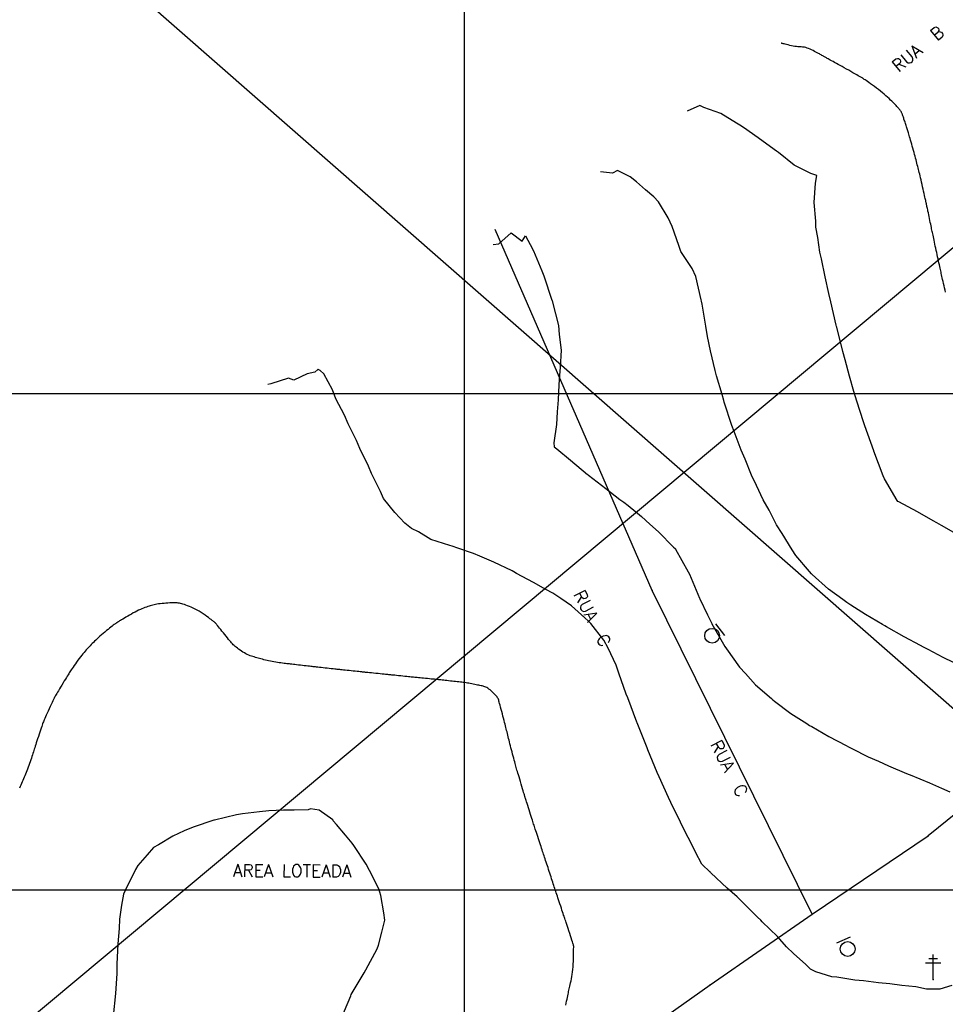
# Model space of a CAD drawing. Header units: millimetres. Extents: x 196436 to 199900, y 8705373 to 8708636.
# Tile 32 of 241: x 197210 to 197397, y 8706477 to 8706675. Entities that reach past the tile are written whole.
import ezdxf
from ezdxf.enums import TextEntityAlignment as Align

# ---------------------------------------------------------------- set-up
doc = ezdxf.new("R2010")
doc.units = ezdxf.units.MM
doc.header["$LTSCALE"] = 5
for name, color, linetype in [('$CURVAS1', 30, 'Continuous'), ('$CURVAS2', 40, 'Continuous'), ('CERCA', 3, 'CERCA_LINE'), ('MALHA', 9, 'Continuous'), ('PL', 23, 'Continuous'), ('POSTE', 3, 'Continuous'), ('TXT_NRUA', 3, 'Continuous')]:
    doc.layers.add(name, color=color, linetype=linetype)
doc.styles.add('GEOSIS', font='ROMANS.SHX')
doc.linetypes.add('CERCA_LINE', pattern='A,0.5,-0.2,["X",Standard,S=0.1,R=0,X=-0.1,Y=-0.05],-0.25', length=0.95)

# ---------------------------------------------------------------- blocks, each defined once
blk = doc.blocks.new('PL')
at = {"layer": 'PL'}
blk.add_line((2.01, 1.49), (2.01, -1.49), dxfattribs=at)
blk.add_circle((0, 0), 1.49, dxfattribs=at)

msp = doc.modelspace()

# ---------------------------------------------------------------- linework, layer by layer
at = {"layer": '$CURVAS1'}
for points in [[(197396.995, 8706620.44, 700), (197396.902, 8706620.852, 700), (197396.805, 8706621.282, 700), (197396.706, 8706621.718, 700), (197396.608, 8706622.149, 700), (197396.515, 8706622.563, 700), (197396.429, 8706622.946, 700), (197396.351, 8706623.292, 700), (197396.281, 8706623.604, 700), (197396.217, 8706623.892, 700), (197396.157, 8706624.165, 700), (197396.098, 8706624.431, 700), (197396.039, 8706624.7, 700), (197395.977, 8706624.98, 700), (197395.912, 8706625.279, 700), (197395.84, 8706625.606, 700), (197395.763, 8706625.958, 700), (197395.681, 8706626.332, 700), (197395.595, 8706626.725, 700), (197395.506, 8706627.133, 700), (197395.414, 8706627.552, 700), (197395.321, 8706627.98, 700), (197395.228, 8706628.412, 700), (197395.134, 8706628.846, 700), (197395.041, 8706629.277, 700), (197394.95, 8706629.701, 700), (197394.861, 8706630.114, 700), (197394.776, 8706630.513, 700), (197394.695, 8706630.891, 700), (197394.619, 8706631.247, 700), (197394.55, 8706631.575, 700), (197394.486, 8706631.873, 700), (197394.428, 8706632.148, 700), (197394.373, 8706632.408, 700), (197394.32, 8706632.661, 700), (197394.267, 8706632.916, 700), (197394.212, 8706633.18, 700), (197394.153, 8706633.463, 700), (197394.088, 8706633.771, 700), (197394.017, 8706634.112, 700), (197393.941, 8706634.478, 700), (197393.861, 8706634.86, 700), (197393.78, 8706635.251, 700), (197393.699, 8706635.639, 700), (197393.62, 8706636.017, 700), (197393.545, 8706636.376, 700), (197393.475, 8706636.706, 700), (197393.414, 8706637.001, 700), (197393.359, 8706637.261, 700), (197393.311, 8706637.489, 700), (197393.268, 8706637.69, 700), (197393.23, 8706637.866, 700), (197393.198, 8706638.019, 700), (197393.168, 8706638.154, 700), (197393.142, 8706638.273, 700), (197393.119, 8706638.381, 700), (197393.096, 8706638.485, 700), (197393.071, 8706638.596, 700), (197393.043, 8706638.722, 700), (197393.009, 8706638.874, 700), (197392.968, 8706639.06, 700), (197392.918, 8706639.29, 700), (197392.855, 8706639.573, 700), (197392.78, 8706639.915, 700), (197392.694, 8706640.307, 700), (197392.599, 8706640.738, 700), (197392.499, 8706641.195, 700), (197392.394, 8706641.666, 700), (197392.288, 8706642.139, 700), (197392.183, 8706642.601, 700), (197392.082, 8706643.041, 700), (197391.986, 8706643.449, 700), (197391.895, 8706643.827, 700), (197391.808, 8706644.181, 700), (197391.725, 8706644.515, 700), (197391.644, 8706644.836, 700), (197391.564, 8706645.148, 700), (197391.484, 8706645.457, 700), (197391.403, 8706645.767, 700), (197391.321, 8706646.084, 700), (197391.237, 8706646.408, 700), (197391.15, 8706646.741, 700), (197391.061, 8706647.085, 700), (197390.967, 8706647.439, 700), (197390.869, 8706647.806, 700), (197390.767, 8706648.185, 700), (197390.659, 8706648.579, 700), (197390.546, 8706648.987, 700), (197390.43, 8706649.403, 700), (197390.312, 8706649.822, 700), (197390.194, 8706650.235, 700), (197390.079, 8706650.638, 700), (197389.968, 8706651.023, 700), (197389.865, 8706651.385, 700), (197389.769, 8706651.715, 700), (197389.685, 8706652.01, 700), (197389.608, 8706652.274, 700), (197389.539, 8706652.513, 700), (197389.475, 8706652.733, 700), (197389.413, 8706652.94, 700), (197389.352, 8706653.139, 700), (197389.29, 8706653.338, 700), (197389.225, 8706653.541, 700), (197389.156, 8706653.754, 700), (197389.083, 8706653.975, 700), (197389.007, 8706654.201, 700), (197388.93, 8706654.428, 700), (197388.853, 8706654.654, 700), (197388.778, 8706654.876, 700), (197388.705, 8706655.089, 700), (197388.637, 8706655.292, 700), (197388.574, 8706655.482, 700), (197388.516, 8706655.659, 700), (197388.461, 8706655.823, 700), (197388.409, 8706655.976, 700), (197388.36, 8706656.118, 700), (197388.311, 8706656.249, 700), (197388.263, 8706656.371, 700), (197388.215, 8706656.484, 700), (197388.165, 8706656.59, 700), (197388.112, 8706656.689, 700), (197388.056, 8706656.785, 700), (197387.995, 8706656.88, 700), (197387.929, 8706656.975, 700), (197387.855, 8706657.074, 700), (197387.773, 8706657.178, 700), (197387.682, 8706657.29, 700), (197387.58, 8706657.412, 700), (197387.466, 8706657.544, 700), (197387.339, 8706657.689, 700), (197387.196, 8706657.848, 700), (197387.036, 8706658.02, 700), (197386.857, 8706658.209, 700), (197386.658, 8706658.414, 700), (197386.437, 8706658.636, 700), (197386.192, 8706658.877, 700), (197385.925, 8706659.135, 700), (197385.636, 8706659.407, 700), (197385.326, 8706659.691, 700), (197384.996, 8706659.986, 700), (197384.647, 8706660.289, 700), (197384.279, 8706660.598, 700), (197383.893, 8706660.911, 700), (197383.493, 8706661.225, 700), (197383.085, 8706661.536, 700), (197382.679, 8706661.838, 700), (197382.284, 8706662.127, 700), (197381.91, 8706662.396, 700), (197381.564, 8706662.641, 700), (197381.258, 8706662.856, 700), (197380.999, 8706663.037, 700), (197380.795, 8706663.179, 700), (197380.641, 8706663.287, 700), (197380.53, 8706663.364, 700), (197380.454, 8706663.417, 700), (197380.407, 8706663.449, 700), (197380.382, 8706663.467, 700), (197380.371, 8706663.474, 700), (197380.367, 8706663.477, 700), (197380.363, 8706663.479, 700), (197380.352, 8706663.486, 700), (197380.325, 8706663.501, 700), (197380.276, 8706663.529, 700), (197380.198, 8706663.574, 700), (197380.081, 8706663.641, 700), (197379.92, 8706663.734, 700), (197379.706, 8706663.857, 700), (197379.435, 8706664.013, 700), (197379.113, 8706664.198, 700), (197378.748, 8706664.407, 700), (197378.352, 8706664.634, 700), (197377.931, 8706664.874, 700), (197377.496, 8706665.122, 700), (197377.055, 8706665.373, 700), (197376.618, 8706665.62, 700), (197376.192, 8706665.86, 700), (197375.781, 8706666.09, 700), (197375.389, 8706666.309, 700), (197375.017, 8706666.515, 700), (197374.669, 8706666.708, 700), (197374.347, 8706666.887, 700), (197374.054, 8706667.049, 700), (197373.792, 8706667.193, 700), (197373.564, 8706667.32, 700), (197373.365, 8706667.43, 700), (197373.191, 8706667.527, 700), (197373.037, 8706667.613, 700), (197372.897, 8706667.69, 700), (197372.768, 8706667.762, 700), (197372.644, 8706667.831, 700), (197372.52, 8706667.9, 700), (197372.393, 8706667.97, 700), (197372.258, 8706668.045, 700), (197372.114, 8706668.124, 700), (197371.957, 8706668.21, 700), (197371.784, 8706668.303, 700), (197371.594, 8706668.406, 700), (197371.384, 8706668.519, 700), (197371.149, 8706668.644, 700), (197370.891, 8706668.782, 700), (197370.612, 8706668.928, 700), (197370.32, 8706669.076, 700), (197370.02, 8706669.223, 700), (197369.719, 8706669.363, 700), (197369.423, 8706669.49, 700), (197369.137, 8706669.6, 700), (197368.869, 8706669.687, 700), (197368.622, 8706669.748, 700), (197368.391, 8706669.787, 700), (197368.169, 8706669.81, 700), (197367.95, 8706669.823, 700), (197367.726, 8706669.831, 700), (197367.49, 8706669.84, 700), (197367.236, 8706669.856, 700), (197366.957, 8706669.885, 700), (197366.648, 8706669.931, 700), (197366.317, 8706669.991, 700), (197365.976, 8706670.061, 700), (197365.634, 8706670.138, 700), (197365.302, 8706670.217, 700), (197364.991, 8706670.295, 700), (197364.712, 8706670.366, 700), (197364.476, 8706670.428, 700), (197364.289, 8706670.477, 700), (197364.149, 8706670.513, 700), (197364.048, 8706670.54, 700), (197363.981, 8706670.557, 700), (197363.94, 8706670.568, 700), (197363.919, 8706670.573, 700), (197363.911, 8706670.575, 700), (197363.91, 8706670.576, 700)], [(197320.498, 8706476.788, 705), (197320.585, 8706477.195, 705), (197320.67, 8706477.595, 705), (197320.752, 8706477.98, 705), (197320.828, 8706478.339, 705), (197320.898, 8706478.665, 705), (197320.963, 8706478.963, 705), (197321.024, 8706479.241, 705), (197321.082, 8706479.507, 705), (197321.141, 8706479.769, 705), (197321.201, 8706480.036, 705), (197321.264, 8706480.315, 705), (197321.332, 8706480.614, 705), (197321.407, 8706480.941, 705), (197321.485, 8706481.295, 705), (197321.566, 8706481.677, 705), (197321.647, 8706482.085, 705), (197321.726, 8706482.521, 705), (197321.799, 8706482.982, 705), (197321.866, 8706483.469, 705), (197321.924, 8706483.982, 705), (197321.97, 8706484.517, 705), (197322.007, 8706485.064, 705), (197322.035, 8706485.61, 705), (197322.055, 8706486.143, 705), (197322.069, 8706486.649, 705), (197322.078, 8706487.116, 705), (197322.084, 8706487.53, 705), (197322.088, 8706487.879, 705), (197322.09, 8706488.154, 705), (197322.092, 8706488.361, 705), (197322.094, 8706488.51, 705), (197322.095, 8706488.609, 705), (197322.096, 8706488.67, 705), (197322.096, 8706488.701, 705), (197322.096, 8706488.713, 705), (197322.096, 8706488.715, 705), (197322.096, 8706488.715, 705), (197322.096, 8706488.716, 705), (197322.096, 8706488.716, 705), (197322.096, 8706488.716, 705), (197322.096, 8706488.716, 705), (197322.096, 8706488.717, 705), (197322.096, 8706488.717, 705), (197322.096, 8706488.717, 705), (197322.095, 8706488.719, 705), (197322.091, 8706488.731, 705), (197322.081, 8706488.762, 705), (197322.062, 8706488.823, 705), (197322.03, 8706488.922, 705), (197321.983, 8706489.071, 705), (197321.917, 8706489.278, 705), (197321.829, 8706489.553, 705), (197321.718, 8706489.902, 705), (197321.587, 8706490.312, 705), (197321.443, 8706490.765, 705), (197321.29, 8706491.243, 705), (197321.134, 8706491.729, 705), (197320.98, 8706492.205, 705), (197320.835, 8706492.654, 705), (197320.703, 8706493.058, 705), (197320.589, 8706493.405, 705), (197320.489, 8706493.704, 705), (197320.401, 8706493.967, 705), (197320.319, 8706494.209, 705), (197320.239, 8706494.442, 705), (197320.157, 8706494.682, 705), (197320.07, 8706494.941, 705), (197319.972, 8706495.233, 705), (197319.861, 8706495.567, 705), (197319.739, 8706495.939, 705), (197319.609, 8706496.338, 705), (197319.473, 8706496.754, 705), (197319.334, 8706497.177, 705), (197319.196, 8706497.599, 705), (197319.062, 8706498.008, 705), (197318.933, 8706498.396, 705), (197318.814, 8706498.755, 705), (197318.701, 8706499.089, 705), (197318.595, 8706499.403, 705), (197318.493, 8706499.704, 705), (197318.393, 8706499.997, 705), (197318.295, 8706500.288, 705), (197318.195, 8706500.584, 705), (197318.094, 8706500.889, 705), (197317.989, 8706501.21, 705), (197317.88, 8706501.545, 705), (197317.767, 8706501.892, 705), (197317.652, 8706502.249, 705), (197317.535, 8706502.613, 705), (197317.415, 8706502.984, 705), (197317.294, 8706503.358, 705), (197317.172, 8706503.734, 705), (197317.048, 8706504.11, 705), (197316.925, 8706504.483, 705), (197316.802, 8706504.852, 705), (197316.681, 8706505.216, 705), (197316.562, 8706505.571, 705), (197316.447, 8706505.916, 705), (197316.336, 8706506.25, 705), (197316.23, 8706506.571, 705), (197316.129, 8706506.877, 705), (197316.032, 8706507.173, 705), (197315.936, 8706507.466, 705), (197315.84, 8706507.761, 705), (197315.742, 8706508.064, 705), (197315.639, 8706508.38, 705), (197315.529, 8706508.716, 705), (197315.411, 8706509.077, 705), (197315.283, 8706509.466, 705), (197315.147, 8706509.877, 705), (197315.007, 8706510.299, 705), (197314.866, 8706510.723, 705), (197314.728, 8706511.139, 705), (197314.595, 8706511.538, 705), (197314.472, 8706511.91, 705), (197314.361, 8706512.244, 705), (197314.265, 8706512.536, 705), (197314.179, 8706512.794, 705), (197314.102, 8706513.032, 705), (197314.027, 8706513.262, 705), (197313.951, 8706513.498, 705), (197313.869, 8706513.753, 705), (197313.777, 8706514.039, 705), (197313.672, 8706514.371, 705), (197313.549, 8706514.755, 705), (197313.414, 8706515.181, 705), (197313.27, 8706515.634, 705), (197313.123, 8706516.096, 705), (197312.977, 8706516.553, 705), (197312.839, 8706516.989, 705), (197312.712, 8706517.387, 705), (197312.602, 8706517.732, 705), (197312.513, 8706518.012, 705), (197312.443, 8706518.23, 705), (197312.391, 8706518.396, 705), (197312.352, 8706518.518, 705), (197312.324, 8706518.603, 705), (197312.306, 8706518.66, 705), (197312.294, 8706518.697, 705), (197312.286, 8706518.722, 705), (197312.279, 8706518.743, 705), (197312.27, 8706518.772, 705), (197312.257, 8706518.816, 705), (197312.235, 8706518.887, 705), (197312.203, 8706518.995, 705), (197312.157, 8706519.148, 705), (197312.093, 8706519.358, 705), (197312.01, 8706519.635, 705), (197311.905, 8706519.983, 705), (197311.783, 8706520.391, 705), (197311.647, 8706520.842, 705), (197311.504, 8706521.32, 705), (197311.358, 8706521.807, 705), (197311.215, 8706522.287, 705), (197311.079, 8706522.744, 705), (197310.955, 8706523.16, 705), (197310.848, 8706523.524, 705), (197310.754, 8706523.843, 705), (197310.672, 8706524.129, 705), (197310.596, 8706524.394, 705), (197310.525, 8706524.648, 705), (197310.453, 8706524.905, 705), (197310.379, 8706525.175, 705), (197310.298, 8706525.472, 705), (197310.209, 8706525.802, 705), (197310.111, 8706526.164, 705), (197310.007, 8706526.55, 705), (197309.898, 8706526.955, 705), (197309.787, 8706527.371, 705), (197309.675, 8706527.794, 705), (197309.563, 8706528.216, 705), (197309.455, 8706528.631, 705), (197309.351, 8706529.033, 705), (197309.251, 8706529.423, 705), (197309.156, 8706529.8, 705), (197309.064, 8706530.164, 705), (197308.977, 8706530.517, 705), (197308.893, 8706530.857, 705), (197308.812, 8706531.187, 705), (197308.735, 8706531.505, 705), (197308.66, 8706531.813, 705), (197308.587, 8706532.117, 705), (197308.513, 8706532.421, 705), (197308.437, 8706532.731, 705), (197308.358, 8706533.053, 705), (197308.272, 8706533.392, 705), (197308.179, 8706533.755, 705), (197308.078, 8706534.147, 705), (197307.966, 8706534.57, 705), (197307.847, 8706535.016, 705), (197307.724, 8706535.474, 705), (197307.601, 8706535.931, 705), (197307.481, 8706536.376, 705), (197307.368, 8706536.797, 705), (197307.265, 8706537.183, 705), (197307.176, 8706537.522, 705), (197307.103, 8706537.806, 705), (197307.041, 8706538.042, 705), (197306.983, 8706538.24, 705), (197306.923, 8706538.41, 705), (197306.854, 8706538.564, 705), (197306.77, 8706538.712, 705), (197306.665, 8706538.864, 705), (197306.531, 8706539.03, 705), (197306.366, 8706539.218, 705), (197306.172, 8706539.424, 705), (197305.957, 8706539.641, 705), (197305.727, 8706539.861, 705), (197305.489, 8706540.076, 705), (197305.249, 8706540.28, 705), (197305.015, 8706540.466, 705), (197304.792, 8706540.626, 705), (197304.585, 8706540.754, 705), (197304.391, 8706540.855, 705), (197304.205, 8706540.933, 705), (197304.022, 8706540.993, 705), (197303.837, 8706541.041, 705), (197303.645, 8706541.082, 705), (197303.44, 8706541.12, 705), (197303.218, 8706541.163, 705), (197302.974, 8706541.212, 705), (197302.712, 8706541.269, 705), (197302.436, 8706541.329, 705), (197302.148, 8706541.393, 705), (197301.854, 8706541.457, 705), (197301.557, 8706541.519, 705), (197301.26, 8706541.579, 705), (197300.969, 8706541.633, 705), (197300.685, 8706541.68, 705), (197300.407, 8706541.721, 705), (197300.13, 8706541.758, 705), (197299.852, 8706541.791, 705), (197299.569, 8706541.823, 705), (197299.277, 8706541.854, 705), (197298.973, 8706541.885, 705), (197298.653, 8706541.918, 705), (197298.315, 8706541.954, 705), (197297.964, 8706541.993, 705), (197297.605, 8706542.033, 705), (197297.245, 8706542.074, 705), (197296.889, 8706542.115, 705), (197296.542, 8706542.155, 705), (197296.212, 8706542.192, 705), (197295.903, 8706542.227, 705), (197295.619, 8706542.259, 705), (197295.354, 8706542.288, 705), (197295.101, 8706542.314, 705), (197294.852, 8706542.34, 705), (197294.6, 8706542.366, 705), (197294.335, 8706542.393, 705), (197294.051, 8706542.421, 705), (197293.739, 8706542.452, 705), (197293.395, 8706542.487, 705), (197293.026, 8706542.523, 705), (197292.641, 8706542.562, 705), (197292.249, 8706542.601, 705), (197291.862, 8706542.64, 705), (197291.488, 8706542.677, 705), (197291.137, 8706542.712, 705), (197290.819, 8706542.744, 705), (197290.54, 8706542.772, 705), (197290.293, 8706542.797, 705), (197290.065, 8706542.82, 705), (197289.845, 8706542.842, 705), (197289.621, 8706542.865, 705), (197289.381, 8706542.889, 705), (197289.115, 8706542.916, 705), (197288.81, 8706542.947, 705), (197288.459, 8706542.983, 705), (197288.071, 8706543.022, 705), (197287.659, 8706543.064, 705), (197287.238, 8706543.107, 705), (197286.821, 8706543.149, 705), (197286.421, 8706543.189, 705), (197286.052, 8706543.227, 705), (197285.728, 8706543.26, 705), (197285.456, 8706543.287, 705), (197285.227, 8706543.31, 705), (197285.025, 8706543.331, 705), (197284.834, 8706543.35, 705), (197284.64, 8706543.37, 705), (197284.426, 8706543.391, 705), (197284.178, 8706543.417, 705), (197283.88, 8706543.448, 705), (197283.521, 8706543.485, 705), (197283.115, 8706543.526, 705), (197282.677, 8706543.572, 705), (197282.226, 8706543.618, 705), (197281.779, 8706543.664, 705), (197281.354, 8706543.708, 705), (197280.966, 8706543.748, 705), (197280.635, 8706543.783, 705), (197280.372, 8706543.81, 705), (197280.173, 8706543.83, 705), (197280.028, 8706543.845, 705), (197279.926, 8706543.856, 705), (197279.859, 8706543.863, 705), (197279.816, 8706543.867, 705), (197279.788, 8706543.87, 705), (197279.764, 8706543.873, 705), (197279.736, 8706543.875, 705), (197279.696, 8706543.88, 705), (197279.637, 8706543.886, 705), (197279.55, 8706543.895, 705), (197279.429, 8706543.908, 705), (197279.267, 8706543.925, 705), (197279.057, 8706543.947, 705), (197278.79, 8706543.975, 705), (197278.463, 8706544.009, 705), (197278.089, 8706544.048, 705), (197277.682, 8706544.091, 705), (197277.259, 8706544.135, 705), (197276.835, 8706544.18, 705), (197276.426, 8706544.222, 705), (197276.047, 8706544.262, 705), (197275.714, 8706544.297, 705), (197275.438, 8706544.326, 705), (197275.208, 8706544.351, 705), (197275.009, 8706544.372, 705), (197274.827, 8706544.391, 705), (197274.645, 8706544.411, 705), (197274.449, 8706544.432, 705), (197274.224, 8706544.457, 705), (197273.955, 8706544.486, 705), (197273.631, 8706544.522, 705), (197273.261, 8706544.562, 705), (197272.859, 8706544.606, 705), (197272.439, 8706544.652, 705), (197272.015, 8706544.698, 705), (197271.6, 8706544.743, 705), (197271.21, 8706544.786, 705), (197270.857, 8706544.825, 705), (197270.551, 8706544.859, 705), (197270.284, 8706544.888, 705), (197270.046, 8706544.914, 705), (197269.823, 8706544.939, 705), (197269.605, 8706544.964, 705), (197269.379, 8706544.989, 705), (197269.133, 8706545.017, 705), (197268.856, 8706545.048, 705), (197268.54, 8706545.084, 705), (197268.191, 8706545.123, 705), (197267.818, 8706545.166, 705), (197267.431, 8706545.21, 705), (197267.039, 8706545.254, 705), (197266.653, 8706545.298, 705), (197266.282, 8706545.34, 705), (197265.936, 8706545.38, 705), (197265.622, 8706545.416, 705), (197265.334, 8706545.449, 705), (197265.066, 8706545.48, 705), (197264.81, 8706545.51, 705), (197264.558, 8706545.54, 705), (197264.303, 8706545.57, 705), (197264.038, 8706545.602, 705), (197263.754, 8706545.637, 705), (197263.447, 8706545.674, 705), (197263.119, 8706545.716, 705), (197262.775, 8706545.761, 705), (197262.42, 8706545.811, 705), (197262.058, 8706545.865, 705), (197261.695, 8706545.924, 705), (197261.334, 8706545.989, 705), (197260.98, 8706546.059, 705), (197260.638, 8706546.134, 705), (197260.308, 8706546.215, 705), (197259.988, 8706546.298, 705), (197259.679, 8706546.382, 705), (197259.378, 8706546.467, 705), (197259.085, 8706546.551, 705), (197258.8, 8706546.632, 705), (197258.522, 8706546.709, 705), (197258.249, 8706546.781, 705), (197257.98, 8706546.852, 705), (197257.712, 8706546.923, 705), (197257.445, 8706546.999, 705), (197257.177, 8706547.084, 705), (197256.904, 8706547.18, 705), (197256.626, 8706547.292, 705), (197256.341, 8706547.422, 705), (197256.047, 8706547.573, 705), (197255.749, 8706547.741, 705), (197255.45, 8706547.923, 705), (197255.155, 8706548.115, 705), (197254.869, 8706548.311, 705), (197254.595, 8706548.508, 705), (197254.339, 8706548.701, 705), (197254.104, 8706548.886, 705), (197253.894, 8706549.061, 705), (197253.703, 8706549.229, 705), (197253.524, 8706549.398, 705), (197253.351, 8706549.574, 705), (197253.177, 8706549.763, 705), (197252.995, 8706549.97, 705), (197252.798, 8706550.204, 705), (197252.579, 8706550.468, 705), (197252.335, 8706550.768, 705), (197252.071, 8706551.096, 705), (197251.795, 8706551.439, 705), (197251.515, 8706551.788, 705), (197251.241, 8706552.132, 705), (197250.98, 8706552.46, 705), (197250.74, 8706552.76, 705), (197250.531, 8706553.023, 705), (197250.357, 8706553.24, 705), (197250.218, 8706553.414, 705), (197250.107, 8706553.55, 705), (197250.021, 8706553.655, 705), (197249.955, 8706553.734, 705), (197249.904, 8706553.792, 705), (197249.863, 8706553.834, 705), (197249.828, 8706553.868, 705), (197249.795, 8706553.898, 705), (197249.756, 8706553.929, 705), (197249.706, 8706553.967, 705), (197249.638, 8706554.018, 705), (197249.545, 8706554.085, 705), (197249.422, 8706554.175, 705), (197249.262, 8706554.293, 705), (197249.058, 8706554.444, 705), (197248.806, 8706554.631, 705), (197248.512, 8706554.848, 705), (197248.181, 8706555.089, 705), (197247.821, 8706555.345, 705), (197247.439, 8706555.609, 705), (197247.04, 8706555.872, 705), (197246.633, 8706556.128, 705), (197246.225, 8706556.368, 705), (197245.82, 8706556.586, 705), (197245.423, 8706556.783, 705), (197245.037, 8706556.959, 705), (197244.666, 8706557.114, 705), (197244.311, 8706557.252, 705), (197243.976, 8706557.371, 705), (197243.663, 8706557.474, 705), (197243.377, 8706557.562, 705), (197243.117, 8706557.636, 705), (197242.878, 8706557.696, 705), (197242.652, 8706557.744, 705), (197242.428, 8706557.78, 705), (197242.201, 8706557.806, 705), (197241.96, 8706557.821, 705), (197241.698, 8706557.828, 705), (197241.406, 8706557.827, 705), (197241.079, 8706557.819, 705), (197240.723, 8706557.804, 705), (197240.346, 8706557.783, 705), (197239.957, 8706557.756, 705), (197239.564, 8706557.724, 705), (197239.177, 8706557.688, 705), (197238.804, 8706557.648, 705), (197238.454, 8706557.605, 705), (197238.133, 8706557.558, 705), (197237.837, 8706557.507, 705), (197237.562, 8706557.453, 705), (197237.301, 8706557.393, 705), (197237.049, 8706557.327, 705), (197236.8, 8706557.254, 705), (197236.548, 8706557.174, 705), (197236.288, 8706557.085, 705), (197236.015, 8706556.988, 705), (197235.729, 8706556.881, 705), (197235.429, 8706556.763, 705), (197235.116, 8706556.633, 705), (197234.79, 8706556.492, 705), (197234.452, 8706556.337, 705), (197234.102, 8706556.168, 705), (197233.74, 8706555.984, 705), (197233.367, 8706555.786, 705), (197232.989, 8706555.577, 705), (197232.614, 8706555.364, 705), (197232.247, 8706555.151, 705), (197231.897, 8706554.944, 705), (197231.569, 8706554.748, 705), (197231.272, 8706554.569, 705), (197231.01, 8706554.412, 705), (197230.791, 8706554.281, 705), (197230.609, 8706554.174, 705), (197230.461, 8706554.088, 705), (197230.34, 8706554.018, 705), (197230.241, 8706553.962, 705), (197230.16, 8706553.915, 705), (197230.091, 8706553.874, 705), (197230.028, 8706553.835, 705), (197229.966, 8706553.795, 705), (197229.9, 8706553.75, 705), (197229.825, 8706553.696, 705), (197229.735, 8706553.628, 705), (197229.624, 8706553.543, 705), (197229.488, 8706553.437, 705), (197229.32, 8706553.306, 705), (197229.116, 8706553.145, 705), (197228.872, 8706552.953, 705), (197228.594, 8706552.732, 705), (197228.289, 8706552.489, 705), (197227.966, 8706552.229, 705), (197227.633, 8706551.956, 705), (197227.298, 8706551.677, 705), (197226.967, 8706551.397, 705), (197226.651, 8706551.121, 705), (197226.354, 8706550.853, 705), (197226.076, 8706550.595, 705), (197225.816, 8706550.344, 705), (197225.57, 8706550.102, 705), (197225.337, 8706549.866, 705), (197225.114, 8706549.637, 705), (197224.9, 8706549.415, 705), (197224.692, 8706549.197, 705), (197224.487, 8706548.985, 705), (197224.285, 8706548.773, 705), (197224.082, 8706548.557, 705), (197223.877, 8706548.334, 705), (197223.667, 8706548.098, 705), (197223.449, 8706547.846, 705), (197223.223, 8706547.573, 705), (197222.984, 8706547.276, 705), (197222.734, 8706546.951, 705), (197222.474, 8706546.606, 705), (197222.212, 8706546.25, 705), (197221.953, 8706545.89, 705), (197221.701, 8706545.537, 705), (197221.463, 8706545.198, 705), (197221.243, 8706544.883, 705), (197221.048, 8706544.6, 705), (197220.88, 8706544.354, 705), (197220.735, 8706544.138, 705), (197220.603, 8706543.94, 705), (197220.478, 8706543.747, 705), (197220.353, 8706543.549, 705), (197220.218, 8706543.332, 705), (197220.067, 8706543.086, 705), (197219.892, 8706542.799, 705), (197219.689, 8706542.463, 705), (197219.461, 8706542.089, 705), (197219.22, 8706541.689, 705), (197218.972, 8706541.278, 705), (197218.726, 8706540.871, 705), (197218.492, 8706540.481, 705), (197218.276, 8706540.123, 705), (197218.089, 8706539.81, 705), (197217.935, 8706539.552, 705), (197217.809, 8706539.338, 705), (197217.703, 8706539.152, 705), (197217.608, 8706538.978, 705), (197217.517, 8706538.801, 705), (197217.42, 8706538.605, 705), (197217.309, 8706538.374, 705), (197217.177, 8706538.093, 705), (197217.017, 8706537.75, 705), (197216.834, 8706537.358, 705), (197216.636, 8706536.931, 705), (197216.43, 8706536.486, 705), (197216.224, 8706536.039, 705), (197216.024, 8706535.606, 705), (197215.84, 8706535.203, 705), (197215.677, 8706534.845, 705), (197215.542, 8706534.545, 705), (197215.43, 8706534.291, 705), (197215.336, 8706534.069, 705), (197215.253, 8706533.865, 705), (197215.176, 8706533.662, 705), (197215.098, 8706533.447, 705), (197215.014, 8706533.204, 705), (197214.918, 8706532.918, 705), (197214.805, 8706532.58, 705), (197214.677, 8706532.195, 705), (197214.539, 8706531.778, 705), (197214.394, 8706531.34, 705), (197214.247, 8706530.894, 705), (197214.102, 8706530.451, 705), (197213.962, 8706530.025, 705), (197213.832, 8706529.627, 705), (197213.714, 8706529.267, 705), (197213.607, 8706528.94, 705), (197213.508, 8706528.637, 705), (197213.416, 8706528.35, 705), (197213.326, 8706528.072, 705), (197213.237, 8706527.795, 705), (197213.147, 8706527.509, 705), (197213.052, 8706527.208, 705), (197212.95, 8706526.884, 705), (197212.842, 8706526.542, 705), (197212.727, 8706526.184, 705), (197212.608, 8706525.817, 705), (197212.484, 8706525.444, 705), (197212.355, 8706525.071, 705), (197212.223, 8706524.701, 705), (197212.088, 8706524.341, 705), (197211.951, 8706523.992, 705), (197211.812, 8706523.655, 705), (197211.671, 8706523.327, 705), (197211.529, 8706523.006, 705), (197211.387, 8706522.691, 705), (197211.245, 8706522.379, 705), (197211.104, 8706522.069, 705), (197210.964, 8706521.758, 705), (197210.826, 8706521.445, 705), (197210.688, 8706521.129, 705), (197210.551, 8706520.811, 705), (197210.413, 8706520.491, 705)]]:
    msp.add_polyline3d(points, dxfattribs=at)
at = {"layer": '$CURVAS2'}
for points in [[(197399.137, 8706571.739, 701), (197396.189, 8706573.393, 701), (197395.231, 8706573.925, 701), (197394.483, 8706574.371, 701), (197391.345, 8706576.151, 701), (197387.627, 8706578.148, 701), (197387.403, 8706578.265, 701), (197387.234, 8706578.432, 701), (197384.681, 8706582.793, 701), (197384.426, 8706583.445, 701), (197382.564, 8706588.386, 701), (197382.538, 8706588.453, 701), (197382.535, 8706588.462, 701), (197380.741, 8706593.461, 701), (197380.471, 8706594.293, 701), (197379.111, 8706598.468, 701), (197378.549, 8706600.403, 701), (197377.638, 8706603.474, 701), (197376.76, 8706606.776, 701), (197376.296, 8706608.48, 701), (197375.088, 8706613.383, 701), (197375.062, 8706613.486, 701), (197374.994, 8706613.78, 701), (197373.87, 8706618.491, 701), (197373.504, 8706620.163, 701), (197372.744, 8706623.496, 701), (197372.015, 8706627.129, 701), (197371.704, 8706628.501, 701), (197371.249, 8706631.442, 701), (197370.898, 8706633.504, 701), (197370.847, 8706634.733, 701), (197370.559, 8706638.506, 701), (197370.836, 8706642.365, 701), (197371.069, 8706643.9, 701), (197369.849, 8706644.361, 701), (197366.518, 8706645.995, 701), (197363.339, 8706648.538, 701), (197362.942, 8706648.834, 701), (197362.487, 8706649.159, 701), (197359.287, 8706651.517, 701), (197356.317, 8706653.568, 701), (197355.558, 8706654.053, 701), (197354.869, 8706654.474, 701), (197351.748, 8706656.428, 701), (197348.332, 8706657.606, 701), (197347.536, 8706658.008, 701), (197344.94, 8706656.861, 701)], [(197398.646, 8706545.778, 702), (197396.563, 8706546.821, 702), (197393.528, 8706548.404, 702), (197392.595, 8706548.884, 702), (197391.949, 8706549.231, 702), (197388.652, 8706550.997, 702), (197385.097, 8706552.998, 702), (197384.751, 8706553.193, 702), (197384.336, 8706553.445, 702), (197380.892, 8706555.472, 702), (197377.952, 8706557.357, 702), (197377.109, 8706557.901, 702), (197376.338, 8706558.48, 702), (197373.443, 8706560.562, 702), (197370.162, 8706563.507, 702), (197369.996, 8706563.656, 702), (197369.614, 8706564.13, 702), (197366.877, 8706567.4, 702), (197366.129, 8706568.525, 702), (197364.089, 8706571.796, 702), (197362.952, 8706573.539, 702), (197361.445, 8706576.479, 702), (197360.291, 8706578.55, 702), (197358.957, 8706581.47, 702), (197357.922, 8706583.561, 702), (197356.611, 8706586.743, 702), (197355.812, 8706588.57, 702), (197354.423, 8706592.328, 702), (197353.947, 8706593.578, 702), (197352.417, 8706598.273, 702), (197352.316, 8706598.585, 702), (197351.982, 8706599.783, 702), (197350.88, 8706603.592, 702), (197350.613, 8706604.617, 702), (197349.676, 8706608.597, 702), (197349.071, 8706611.48, 702), (197348.704, 8706613.601, 702), (197347.956, 8706618.012, 702), (197347.844, 8706618.605, 702), (197347.786, 8706618.852, 702), (197346.729, 8706623.61, 702), (197345.987, 8706625.205, 702), (197343.702, 8706628.623, 702), (197343.299, 8706629.802, 702), (197341.937, 8706633.631, 702), (197341.1, 8706635.363, 702), (197339.195, 8706638.643, 702), (197338.235, 8706639.61, 702), (197336.568, 8706641.04, 702), (197334.769, 8706642.667, 702), (197333.482, 8706643.668, 702), (197330.916, 8706644.957, 702), (197329.907, 8706644.419, 702), (197327.471, 8706644.638, 702)], [(197305.84, 8706630.053, 703), (197307.033, 8706630.144, 703), (197309.513, 8706632.354, 703), (197311.737, 8706630.719, 703), (197312.393, 8706631.799, 703), (197313.353, 8706630.038, 703), (197313.978, 8706628.754, 703), (197315.67, 8706624.709, 703), (197316.069, 8706623.744, 703), (197317.713, 8706618.836, 703), (197317.745, 8706618.737, 703), (197317.818, 8706618.422, 703), (197319.026, 8706613.731, 703), (197319.197, 8706611.861, 703), (197319.58, 8706608.729, 703), (197319.363, 8706605.21, 703), (197319.259, 8706603.73, 703), (197319.092, 8706601.739, 703), (197318.994, 8706598.731, 703), (197318.771, 8706596.319, 703), (197318.606, 8706593.733, 703), (197318.115, 8706590.039, 703), (197318.17, 8706589.281, 703), (197318.686, 8706588.862, 703), (197321.449, 8706586.576, 703), (197324.891, 8706583.705, 703), (197324.978, 8706583.643, 703), (197325.074, 8706583.574, 703), (197328.573, 8706580.843, 703), (197331.421, 8706578.677, 703), (197332.201, 8706578.106, 703), (197333.101, 8706577.43, 703), (197335.75, 8706575.214, 703), (197337.432, 8706573.65, 703), (197339.213, 8706572.151, 703), (197342.225, 8706569.07, 703), (197342.513, 8706568.766, 703), (197342.575, 8706568.692, 703), (197342.614, 8706568.628, 703), (197345.145, 8706564.061, 703), (197345.395, 8706563.615, 703), (197347.467, 8706558.741, 703), (197347.541, 8706558.606, 703), (197349.026, 8706555.388, 703), (197349.913, 8706553.666, 703), (197349.955, 8706553.595, 703), (197352.573, 8706549.015, 703), (197352.885, 8706548.582, 703), (197355.474, 8706544.84, 703), (197356.68, 8706543.566, 703), (197358.7, 8706541.31, 703), (197361.928, 8706538.543, 703), (197362.191, 8706538.303, 703), (197362.561, 8706538.037, 703), (197365.817, 8706535.563, 703), (197369.062, 8706533.511, 703), (197369.609, 8706533.15, 703), (197370.098, 8706532.886, 703), (197373.468, 8706530.873, 703), (197376.973, 8706529.071, 703), (197377.437, 8706528.811, 703), (197378.124, 8706528.472, 703), (197381.439, 8706526.814, 703), (197383.513, 8706525.935, 703), (197385.519, 8706524.972, 703), (197389.173, 8706523.423, 703), (197389.65, 8706523.231, 703), (197389.878, 8706523.154, 703), (197393.806, 8706521.541, 703), (197396.18, 8706520.497, 703), (197397.902, 8706519.73, 703)], [(197398.245, 8706480.756, 704), (197395.885, 8706480.019, 704), (197393.171, 8706480.032, 704), (197391.021, 8706480.488, 704), (197388.212, 8706480.733, 704), (197385.759, 8706481.041, 704), (197383.476, 8706481.277, 704), (197380.466, 8706481.655, 704), (197378.742, 8706481.826, 704), (197375.113, 8706482.39, 704), (197374.069, 8706482.494, 704), (197370.892, 8706483.503, 704), (197369.819, 8706484, 704), (197368.839, 8706484.987, 704), (197366.406, 8706487.16, 704), (197364.958, 8706488.529, 704), (197363.126, 8706490.586, 704), (197360.071, 8706493.55, 704), (197359.78, 8706493.88, 704), (197359.141, 8706494.51, 704), (197356.438, 8706497.182, 704), (197355.04, 8706498.572, 704), (197353.039, 8706500.372, 704), (197349.75, 8706503.411, 704), (197349.63, 8706503.541, 704), (197349.596, 8706503.596, 704), (197347.937, 8706505.157, 704), (197346.66, 8706507.578, 704), (197346.153, 8706508.611, 704), (197344.143, 8706512.511, 704), (197343.636, 8706513.623, 704), (197341.691, 8706517.574, 704), (197341.228, 8706518.633, 704), (197339.3, 8706522.758, 704), (197338.934, 8706523.643, 704), (197337.041, 8706528.202, 704), (197336.865, 8706528.652, 704), (197335.277, 8706532.676, 704), (197334.886, 8706533.661, 704), (197334.844, 8706533.768, 704), (197332.977, 8706538.669, 704), (197332.7, 8706539.44, 704), (197331.181, 8706543.677, 704), (197330.644, 8706545.286, 704), (197329.048, 8706548.687, 704), (197328.17, 8706550.305, 704), (197325.522, 8706553.702, 704), (197325.106, 8706554.157, 704), (197324.34, 8706554.792, 704), (197321.641, 8706557.216, 704), (197319.517, 8706558.729, 704), (197317.911, 8706559.749, 704), (197316.511, 8706560.536, 704), (197314.015, 8706561.955, 704), (197310.601, 8706563.768, 704), (197310.067, 8706564.058, 704), (197309.682, 8706564.254, 704), (197306.035, 8706565.995, 704), (197303.214, 8706567.245, 704), (197301.908, 8706567.745, 704), (197298.752, 8706568.82, 704), (197297.642, 8706569.217, 704), (197297.162, 8706569.394, 704), (197293.324, 8706570.589, 704), (197290.827, 8706572.116, 704), (197289.433, 8706572.804, 704), (197288.088, 8706573.866, 704), (197286.047, 8706576.02, 704), (197283.81, 8706578.885, 704), (197283.183, 8706580.266, 704), (197281.336, 8706583.896, 704), (197280.735, 8706585.337, 704), (197279.014, 8706588.906, 704), (197278.338, 8706590.509, 704), (197276.666, 8706593.917, 704), (197275.913, 8706595.625, 704), (197274.2, 8706598.928, 704), (197273.483, 8706600.731, 704), (197271.728, 8706603.938, 704), (197271.038, 8706604.651, 704), (197270.617, 8706604.837, 704), (197270.518, 8706604.807, 704), (197269.932, 8706604.28, 704), (197268.385, 8706603.953, 704), (197265.742, 8706602.663, 704), (197264.664, 8706603.111, 704), (197261.11, 8706601.941, 704), (197260.481, 8706601.795, 704)], [(197275.179, 8706473.922, 706), (197277.17, 8706478.67, 706), (197277.28, 8706478.913, 706), (197279.885, 8706483.269, 706), (197280.216, 8706483.9, 706), (197282.487, 8706488.096, 706), (197282.789, 8706488.889, 706), (197283.418, 8706491.513, 706), (197284.074, 8706493.883, 706), (197283.858, 8706495.411, 706), (197283.257, 8706498.887, 706), (197282.816, 8706500.235, 706), (197280.979, 8706503.897, 706), (197280.318, 8706505.207, 706), (197277.789, 8706508.911, 706), (197277.448, 8706509.441, 706), (197276.123, 8706511.053, 706), (197274.312, 8706513.15, 706), (197273.648, 8706513.929, 706), (197273.582, 8706514.115, 706), (197270.839, 8706516.076, 706), (197269.047, 8706516.323, 706), (197268.634, 8706516.108, 706), (197265.768, 8706516.075, 706), (197263.66, 8706516.077, 706), (197260.671, 8706515.904, 706), (197258.83, 8706515.755, 706), (197255.374, 8706515.34, 706), (197254.142, 8706515.146, 706), (197249.726, 8706514.08, 706), (197249.686, 8706514.069, 706), (197249.599, 8706514.035, 706), (197245.418, 8706512.61, 706), (197243.605, 8706511.884, 706), (197241.321, 8706510.806, 706), (197238.438, 8706509.083, 706), (197237.44, 8706508.567, 706), (197236.164, 8706507.077, 706), (197234.27, 8706504.888, 706), (197233.796, 8706504.104, 706), (197231.76, 8706499.875, 706), (197231.415, 8706499.114, 706), (197231.022, 8706496.904, 706), (197230.59, 8706494.118, 706), (197230.558, 8706492.217, 706), (197230.245, 8706489.119, 706), (197230.034, 8706485.036, 706), (197230.044, 8706484.12, 706), (197230.04, 8706483.175, 706), (197229.794, 8706479.121, 706), (197229.315, 8706474.552, 706)]]:
    msp.add_polyline3d(points, dxfattribs=at)
at = {"color": 1}
for p, q in [((196993.284, 8706291.06), (197654.378, 8706842.972)), ((197053.156, 8706839.353), (197676.105, 8706293.186))]:
    msp.add_line(p, q, dxfattribs=at)
at = {"layer": 'CERCA'}
for points in [[(197472.995, 8706760.747), (197513.951, 8706669.434), (197513.793, 8706660.48), (197531.529, 8706622.236), (197393.54, 8706510.861), (197393.54, 8706510.861)], [(197222.118, 8706391.234), (197288.296, 8706437.684), (197314.037, 8706455.722), (197349.62, 8706480.848), (197370.127, 8706495.099), (197337.885, 8706560.328), (197306.263, 8706633.025)], [(197370.127, 8706495.099), (197393.54, 8706510.861)]]:
    msp.add_lwpolyline(points, dxfattribs=at)
for p in [(197337.886, 8706560.329, 703.546), (197393.54, 8706510.862, 703.501), (197370.128, 8706495.099, 703.8), (197349.62, 8706480.848, 704.33)]:
    msp.add_point(p, dxfattribs=at)
at = {"layer": 'MALHA'}
for p, q in [((197300, 8708635.599), (197300, 8705384.785)), ((197300, 8708635.599), (197300, 8705384.785)), ((196441.61, 8706600), (199000, 8706600)), ((196441.61, 8706600), (199000, 8706600)), ((196441.61, 8706500), (199000, 8706500)), ((196441.61, 8706500), (199000, 8706500))]:
    msp.add_line(p, q, dxfattribs=at)
at = {"layer": 'POSTE'}
for p, q in [((197393.646, 8706486.16), (197395.396, 8706486.153)), ((197394.503, 8706481.956), (197394.525, 8706486.996)), ((197392.943, 8706485.323), (197396.093, 8706485.309))]:
    msp.add_line(p, q, dxfattribs=at)
msp.add_point((197394.504, 8706481.957, 703.894), dxfattribs=at)

# ---------------------------------------------------------------- block references
at = {"layer": 'PL'}
for p, rotation in [((197349.986, 8706551.201, 703.05), 37.57462266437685), ((197377.3, 8706488.084, 703.749), 113.4956959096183)]:
    msp.add_blockref('PL', p, dxfattribs=dict(at, rotation=rotation))

# ---------------------------------------------------------------- texts
at = {"layer": 'TXT_NRUA', "style": 'GEOSIS'}
for s, rotation, p in [('RUA  B', 39.3604, (197388.001, 8706664.019)), ('RUA  C', 297.27494, (197321.29, 8706559.226)), ('RUA  C', 297.27494, (197348.854, 8706528.961)), ('AREA LOTEADA', 359.749, (197253.441, 8706501.908)), ('AREA LOTEADA', 359.749, (197253.441, 8706501.908))]:
    msp.add_text(s, height=2.5, rotation=rotation, dxfattribs=at).set_placement(p, align=Align.BOTTOM_LEFT)

doc.saveas('drawing.dxf')
